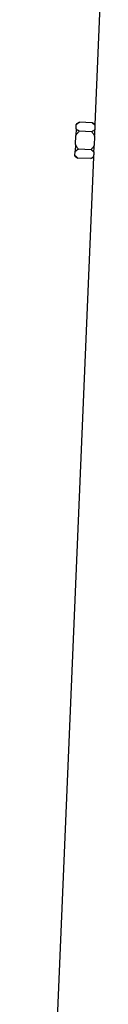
# Model space of a CAD drawing. Header units: millimetres. Extents: x 2293 to 3613, y 988 to 5170.
# Tile 9 of 12: x 2501 to 2582, y 3079 to 4125. Entities that reach past the tile are written whole.
import ezdxf

# ---------------------------------------------------------------- set-up
doc = ezdxf.new("R2010")
doc.units = ezdxf.units.MM
doc.header["$LTSCALE"] = 2

msp = doc.modelspace()

# ---------------------------------------------------------------- linework, layer by layer
at = {"color": 7, "linetype": 'Continuous', "lineweight": 25}
for p, q in [((2582.2, 4195.9), (2574.6, 4013.1)), ((2558.2, 4015.6), (2554.9, 4013.8)), ((2571.6, 4015), (2558.2, 4015.6)), ((2574.6, 4013.1), (2571.6, 4015)), ((2554.6, 4008.6), (2554.3, 4001.4)), ((2554.6, 4008.6), (2554.8, 4013.3)), ((2554.9, 4013.8), (2554.8, 4013.3)), ((2571.2, 4005.5), (2557.8, 4006.1)), ((2574.6, 4012.7), (2574.6, 4013.1)), ((2554, 3992), (2554.3, 4001.4)), ((2574.3, 4000.5), (2573.9, 3991.2)), ((2574.3, 4001), (2574.3, 4000.5)), ((2553.4, 3980.1), (2553.6, 3984.8)), ((2554, 3992), (2553.6, 3984.8)), ((2570.5, 3986.5), (2557, 3987.1)), ((2573.9, 3991.2), (2573.9, 3990.8)), ((2573.1, 3978.6), (2501.2, 2271.9)), ((2553.4, 3980.1), (2553.4, 3979.6)), ((2553.4, 3979.6), (2556.6, 3977.6)), ((2570.1, 3977), (2556.6, 3977.6)), ((2570.1, 3977), (2573.1, 3978.6)), ((2573.1, 3978.8), (2573.1, 3979))]:
    msp.add_line(p, q, dxfattribs=at)
for centre, major_axis, start_param, end_param in [((3018, 3990), (443.3, -28), 3.162023, 3.181866), ((3018.1, 3951.9), (444.9, -28.1), 3.125637, 3.145427)]:
    msp.add_ellipse(centre, major_axis=major_axis, ratio=0.576498, start_param=start_param, end_param=end_param, dxfattribs=at)
for points, knots in [([(2554.8, 4013.3), (2555.3, 4013.7), (2555.8, 4014.1), (2556.9, 4014.9), (2557.6, 4015.2), (2558.2, 4015.6)], [0, 0, 0, 0, 0.5, 0.5, 1, 1, 1, 1]), ([(2571.6, 4015), (2572.2, 4014.6), (2572.7, 4014.3), (2573.7, 4013.5), (2574.2, 4013.1), (2574.6, 4012.7)], [0, 0, 0, 0, 0.5, 0.5, 1, 1, 1, 1]), ([(2554.3, 4001.4), (2554.8, 4002.2), (2555.3, 4003.1), (2556.5, 4004.6), (2557.2, 4005.3), (2557.8, 4006.1)], [0, 0, 0, 0, 0.5, 0.5, 1, 1, 1, 1]), ([(2557.8, 4006.1), (2557.2, 4006.5), (2556.6, 4006.9), (2555.5, 4007.7), (2555, 4008.2), (2554.6, 4008.6)], [0, 0, 0, 0, 0.5, 0.5, 1, 1, 1, 1]), ([(2574.5, 4007.6), (2574.1, 4007.2), (2573.6, 4006.9), (2572.5, 4006.2), (2571.9, 4005.8), (2571.2, 4005.5)], [0, 0, 0, 0, 0.5, 0.5, 1, 1, 1, 1]), ([(2571.2, 4005.5), (2571.9, 4004.7), (2572.4, 4004), (2573.5, 4002.3), (2573.9, 4001.4), (2574.3, 4000.5)], [0, 0, 0, 0, 0.5, 0.5, 1, 1, 1, 1]), ([(2574.3, 4001), (2574.4, 4002.2), (2574.4, 4003.4), (2574.5, 4005.1), (2574.5, 4005.6), (2574.5, 4006.7), (2574.5, 4007.2), (2574.5, 4007.6)], [0, 0, 0, 0, 0.5, 0.5, 0.75, 0.75, 1, 1, 1, 1]), ([(2553.6, 3984.8), (2554.1, 3985.2), (2554.6, 3985.6), (2555.8, 3986.4), (2556.4, 3986.7), (2557, 3987.1)], [0, 0, 0, 0, 0.5, 0.5, 1, 1, 1, 1]), ([(2557, 3987.1), (2556.4, 3987.8), (2555.9, 3988.6), (2554.8, 3990.3), (2554.3, 3991.1), (2554, 3992)], [0, 0, 0, 0, 0.5, 0.5, 1, 1, 1, 1]), ([(2573.9, 3991.2), (2573.5, 3990.3), (2572.9, 3989.5), (2571.8, 3988), (2571.1, 3987.2), (2570.5, 3986.5)], [0, 0, 0, 0, 0.5, 0.5, 1, 1, 1, 1]), ([(2570.5, 3986.5), (2571, 3986.1), (2571.6, 3985.8), (2572.6, 3984.9), (2573.1, 3984.5), (2573.5, 3984.1)], [0, 0, 0, 0, 0.5, 0.5, 1, 1, 1, 1]), ([(2573.5, 3984.1), (2573.6, 3985.1), (2573.6, 3986.1), (2573.7, 3987.8), (2573.8, 3988.4), (2573.8, 3989.5), (2573.9, 3990.2), (2573.9, 3990.8)], [0, 0, 0, 0, 0.5, 0.5, 0.75, 0.75, 1, 1, 1, 1]), ([(2556.6, 3977.6), (2556, 3978), (2555.4, 3978.4), (2554.6, 3979), (2554.4, 3979.2), (2553.9, 3979.7), (2553.7, 3979.9), (2553.4, 3980.1)], [0, 0, 0, 0, 0.5, 0.5, 0.75, 0.75, 1, 1, 1, 1]), ([(2573.1, 3979), (2572.7, 3978.7), (2572.2, 3978.3), (2571.2, 3977.7), (2570.6, 3977.3), (2570.1, 3977)], [0, 0, 0, 0, 0.5, 0.5, 1, 1, 1, 1])]:
    msp.add_open_spline(points, degree=3, knots=knots, dxfattribs=at)

doc.saveas('drawing.dxf')
